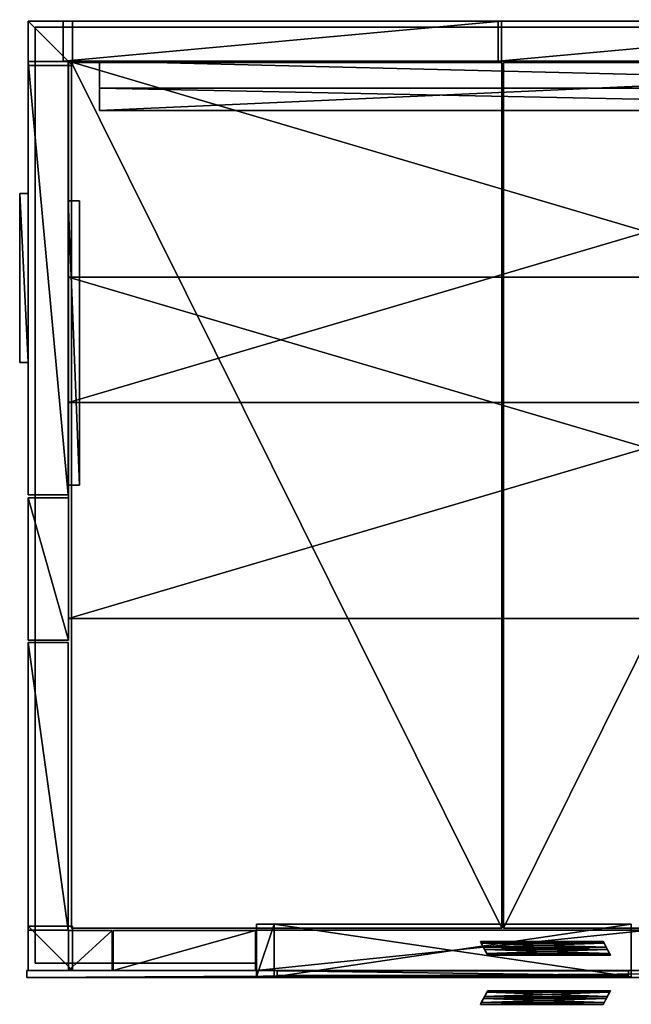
# Model space of a CAD drawing. Header units: millimetres. Extents: x -12 to 2193, y -1730 to 0.
# Tile 1 of 3: x -12 to 1063, y -1730 to 0. Entities that reach past the tile are written whole.
import ezdxf

# ---------------------------------------------------------------- set-up
doc = ezdxf.new("R2010")
doc.units = ezdxf.units.MM
for name, color, linetype in [('ALUMINIUM', 8, 'Continuous'), ('GLASS', 8, 'Continuous'), ('MTL2', 33, 'Continuous')]:
    doc.layers.add(name, color=color, linetype=linetype)

msp = doc.modelspace()

# ---------------------------------------------------------------- meshes
at = {"layer": 'ALUMINIUM'}
mesh = msp.add_polyface(dxfattribs=at)
corners = [(14.5, -13), (14.5, -13, 130), (14.5, -1658), (14.5, -1658, 130)]
mesh.append_faces([[corners[k] for k in face] for face in [(3, 1, 2)]], dxfattribs={"vtx1": -1})
mesh.append_faces([[corners[k] for k in face] for face in [(1, 0, 2)]], dxfattribs={"vtx2": -1})
mesh = msp.add_polyface(dxfattribs=at)
corners = [(2169.5, -13), (2169.5, -13, 130), (14.5, -13), (14.5, -13, 130)]
mesh.append_faces([[corners[k] for k in face] for face in [(3, 1, 2)]], dxfattribs={"vtx1": -1})
mesh.append_faces([[corners[k] for k in face] for face in [(1, 0, 2)]], dxfattribs={"vtx2": -1})
mesh = msp.add_polyface(dxfattribs=at)
corners = [(14.5, -1658), (14.5, -1658, 130), (404, -1658), (404, -1658, 130)]
mesh.append_faces([[corners[k] for k in face] for face in [(0, 2, 1)]], dxfattribs={"vtx1": -1})
mesh.append_faces([[corners[k] for k in face] for face in [(2, 3, 1)]], dxfattribs={"vtx2": -1})
at = {"layer": 'GLASS'}
mesh = msp.add_polyface(dxfattribs=at)
corners = [(440.2, -1679.7, 1861), (440.2, -1679.7, 30), (1058.2, -1679.7, 1861), (1058.2, -1679.7, 30), (1058.2, -1671.7, 1861), (1058.2, -1671.7, 30), (440.2, -1671.7, 1861), (440.2, -1671.7, 30)]
mesh.append_faces([[corners[k] for k in face] for face in [(3, 2, 1), (5, 4, 3), (7, 6, 5), (1, 0, 7), (4, 6, 2), (5, 3, 7)]], dxfattribs={"vtx1": -1})
mesh.append_faces([[corners[k] for k in face] for face in [(2, 0, 1), (4, 2, 3), (6, 4, 5), (0, 6, 7), (6, 0, 2), (3, 1, 7)]], dxfattribs={"vtx2": -1})
at = {"layer": 'MTL2'}
mesh = msp.add_polyface(dxfattribs=at)
corners = [(2193, 0, 2047), (2193, -1683, 2047), (2193, 0, 2091), (2193, -1683, 2091), (0, -1683, 2047), (0, -1683, 2091), (0, -1671, 2047), (0, -1671, 2091), (2181, 0, 2047), (2181, 0, 2091), (2181, -1671, 2047), (2181, -1671, 2091)]
mesh.append_faces([[corners[k] for k in face] for face in [(3, 1, 2), (5, 4, 3), (7, 6, 5), (8, 9, 0), (6, 10, 4), (9, 11, 2)]], dxfattribs={"vtx1": -1})
mesh.append_faces([[corners[k] for k in face] for face in [(0, 1, 10), (1, 4, 10), (5, 3, 11), (3, 2, 11)]], dxfattribs={"vtx1": -1, "vtx2": -1})
mesh.append_faces([[corners[k] for k in face] for face in [(1, 0, 2), (4, 1, 3), (6, 4, 5), (9, 2, 0), (10, 8, 0), (11, 7, 5)]], dxfattribs={"vtx2": -1})
mesh = msp.add_polyface(dxfattribs=at)
corners = [(2.5, -80.5, 117), (2.5, -80.5, 2087), (80.5, -80.5, 117), (80.5, -80.5, 2087), (80.5, -2.5, 117), (80.5, -2.5, 2087), (2.5, -2.5, 117), (2.5, -2.5, 2087)]
mesh.append_faces([[corners[k] for k in face] for face in [(3, 1, 2), (5, 3, 4), (7, 5, 6), (1, 7, 0), (4, 2, 6), (5, 7, 3)]], dxfattribs={"vtx1": -1})
mesh.append_faces([[corners[k] for k in face] for face in [(1, 0, 2), (3, 2, 4), (5, 4, 6), (7, 6, 0), (2, 0, 6), (7, 1, 3)]], dxfattribs={"vtx2": -1})
mesh = msp.add_polyface(dxfattribs=at)
corners = [(64.2, -2.5, 117), (64.2, -2.5, 2087), (64.2, -73, 117), (64.2, -73, 2087), (835.2, -73, 117), (835.2, -73, 2087), (835.2, -2.5, 117), (835.2, -2.5, 2087)]
mesh.append_faces([[corners[k] for k in face] for face in [(3, 1, 2), (5, 3, 4), (7, 5, 6), (1, 7, 0), (4, 2, 6), (5, 7, 3)]], dxfattribs={"vtx1": -1})
mesh.append_faces([[corners[k] for k in face] for face in [(1, 0, 2), (3, 2, 4), (5, 4, 6), (7, 6, 0), (2, 0, 6), (7, 1, 3)]], dxfattribs={"vtx2": -1})
mesh = msp.add_polyface(dxfattribs=at)
corners = [(829.2, -2.5, 117), (829.2, -2.5, 2087), (829.2, -73, 117), (829.2, -73, 2087), (1600.2, -73, 117), (1600.2, -73, 2087), (1600.2, -2.5, 117), (1600.2, -2.5, 2087)]
mesh.append_faces([[corners[k] for k in face] for face in [(3, 1, 2), (5, 3, 4), (7, 5, 6), (1, 7, 0), (4, 2, 6), (5, 7, 3)]], dxfattribs={"vtx1": -1})
mesh.append_faces([[corners[k] for k in face] for face in [(1, 0, 2), (3, 2, 4), (5, 4, 6), (7, 6, 0), (2, 0, 6), (7, 1, 3)]], dxfattribs={"vtx2": -1})
mesh = msp.add_polyface(dxfattribs=at)
corners = [(2.5, -835.2, 117), (2.5, -835.2, 2087), (73, -835.2, 117), (73, -835.2, 2087), (73, -73.2, 117), (73, -73.2, 2087), (2.5, -73.2, 117), (2.5, -73.2, 2087)]
mesh.append_faces([[corners[k] for k in face] for face in [(3, 1, 2), (5, 3, 4), (7, 5, 6), (1, 7, 0), (4, 2, 6), (5, 7, 3)]], dxfattribs={"vtx1": -1})
mesh.append_faces([[corners[k] for k in face] for face in [(1, 0, 2), (3, 2, 4), (5, 4, 6), (7, 6, 0), (2, 0, 6), (7, 1, 3)]], dxfattribs={"vtx2": -1})
mesh = msp.add_polyface(dxfattribs=at)
corners = [(73.2, -673, 850.4), (2108.2, -673, 850.4), (73.2, -673, 940.4), (2108.2, -673, 940.4), (73.2, -73, 940.4), (2108.2, -73, 940.4), (73.2, -73, 850.4), (2108.2, -73, 850.4)]
mesh.append_faces([[corners[k] for k in face] for face in [(3, 2, 1), (5, 4, 3), (7, 6, 5), (1, 0, 7), (4, 6, 2), (5, 3, 7)]], dxfattribs={"vtx1": -1})
mesh.append_faces([[corners[k] for k in face] for face in [(2, 0, 1), (4, 2, 3), (6, 4, 5), (0, 6, 7), (6, 0, 2), (3, 1, 7)]], dxfattribs={"vtx2": -1})
mesh = msp.add_polyface(dxfattribs=at)
corners = [(78.5, -1596.2, 2016), (78.5, -1596.2, 2086.5), (78.5, -75.2, 2016), (78.5, -75.2, 2086.5), (835.5, -75.2, 2016), (835.5, -75.2, 2086.5), (835.5, -1596.2, 2016), (835.5, -1596.2, 2086.5)]
mesh.append_faces([[corners[k] for k in face] for face in [(3, 2, 1), (5, 4, 3), (7, 6, 5), (1, 0, 7), (4, 6, 2), (5, 3, 7)]], dxfattribs={"vtx1": -1})
mesh.append_faces([[corners[k] for k in face] for face in [(2, 0, 1), (4, 2, 3), (6, 4, 5), (0, 6, 7), (6, 0, 2), (3, 1, 7)]], dxfattribs={"vtx2": -1})
mesh = msp.add_polyface(dxfattribs=at)
corners = [(128.2, -73, 1092.1), (2053.2, -73, 1092.1), (128.2, -159.4, 1109), (2053.2, -159.4, 1109), (128.2, -120.2, 1289.2), (2053.2, -120.2, 1289.2), (128.2, -73, 1278), (2053.2, -73, 1278)]
mesh.append_faces([[corners[k] for k in face] for face in [(3, 2, 1), (5, 4, 3), (7, 6, 5), (1, 0, 7), (4, 6, 2), (5, 3, 7)]], dxfattribs={"vtx1": -1})
mesh.append_faces([[corners[k] for k in face] for face in [(2, 0, 1), (4, 2, 3), (6, 4, 5), (0, 6, 7), (6, 0, 2), (3, 1, 7)]], dxfattribs={"vtx2": -1})
mesh = msp.add_polyface(dxfattribs=at)
corners = [(1595.8, -1596.2, 2016), (1595.8, -1596.2, 2086.5), (1595.8, -75.2, 2016), (1595.8, -75.2, 2086.5), (838.8, -75.2, 2016), (838.8, -75.2, 2086.5), (838.8, -1596.2, 2016), (838.8, -1596.2, 2086.5)]
mesh.append_faces([[corners[k] for k in face] for face in [(3, 1, 2), (5, 3, 4), (7, 5, 6), (1, 7, 0), (4, 2, 6), (5, 7, 3)]], dxfattribs={"vtx1": -1})
mesh.append_faces([[corners[k] for k in face] for face in [(1, 0, 2), (3, 2, 4), (5, 4, 6), (7, 6, 0), (2, 0, 6), (7, 1, 3)]], dxfattribs={"vtx2": -1})
mesh = msp.add_polyface(dxfattribs=at)
corners = [(-12.5, -602.2, 1853), (-12.5, -602.2, 1953), (2.5, -602.2, 1853), (2.5, -602.2, 1953), (2.5, -305.2, 1853), (2.5, -305.2, 1953), (-12.5, -305.2, 1853), (-12.5, -305.2, 1953)]
mesh.append_faces([[corners[k] for k in face] for face in [(3, 1, 2), (5, 3, 4), (7, 5, 6), (1, 7, 0), (4, 2, 6), (5, 7, 3)]], dxfattribs={"vtx1": -1})
mesh.append_faces([[corners[k] for k in face] for face in [(1, 0, 2), (3, 2, 4), (5, 4, 6), (7, 6, 0), (2, 0, 6), (7, 1, 3)]], dxfattribs={"vtx2": -1})
mesh = msp.add_polyface(dxfattribs=at)
corners = [(73, -818.2, 1846), (73, -818.2, 1956), (92.5, -818.2, 1846), (92.5, -818.2, 1956), (92.5, -318.2, 1846), (92.5, -318.2, 1956), (73, -318.2, 1846), (73, -318.2, 1956)]
mesh.append_faces([[corners[k] for k in face] for face in [(3, 1, 2), (5, 3, 4), (7, 5, 6), (1, 7, 0), (4, 2, 6), (5, 7, 3)]], dxfattribs={"vtx1": -1})
mesh.append_faces([[corners[k] for k in face] for face in [(1, 0, 2), (3, 2, 4), (5, 4, 6), (7, 6, 0), (2, 0, 6), (7, 1, 3)]], dxfattribs={"vtx2": -1})
mesh = msp.add_polyface(dxfattribs=at)
corners = [(73.2, -1052.5, 400), (2108.2, -1052.5, 400), (73.2, -1052.5, 490), (2108.2, -1052.5, 490), (73.2, -452.5, 490), (2108.2, -452.5, 490), (73.2, -452.5, 400), (2108.2, -452.5, 400)]
mesh.append_faces([[corners[k] for k in face] for face in [(3, 2, 1), (5, 4, 3), (7, 6, 5), (1, 0, 7), (4, 6, 2), (5, 3, 7)]], dxfattribs={"vtx1": -1})
mesh.append_faces([[corners[k] for k in face] for face in [(2, 0, 1), (4, 2, 3), (6, 4, 5), (0, 6, 7), (6, 0, 2), (3, 1, 7)]], dxfattribs={"vtx2": -1})
mesh = msp.add_polyface(dxfattribs=at)
corners = [(2.6, -1090.2, 117), (2.6, -1090.2, 2087), (73.1, -1090.2, 117), (73.1, -1090.2, 2087), (73.1, -840.2, 117), (73.1, -840.2, 2087), (2.6, -840.2, 117), (2.6, -840.2, 2087)]
mesh.append_faces([[corners[k] for k in face] for face in [(3, 1, 2), (5, 3, 4), (7, 5, 6), (1, 7, 0), (4, 2, 6), (5, 7, 3)]], dxfattribs={"vtx1": -1})
mesh.append_faces([[corners[k] for k in face] for face in [(1, 0, 2), (3, 2, 4), (5, 4, 6), (7, 6, 0), (2, 0, 6), (7, 1, 3)]], dxfattribs={"vtx2": -1})
mesh = msp.add_polyface(dxfattribs=at)
corners = [(2.5, -1600.2, 117), (2.5, -1600.2, 2087), (73, -1600.2, 117), (73, -1600.2, 2087), (73, -1094.2, 117), (73, -1094.2, 2087), (2.5, -1094.2, 117), (2.5, -1094.2, 2087)]
mesh.append_faces([[corners[k] for k in face] for face in [(3, 1, 2), (5, 3, 4), (7, 5, 6), (1, 7, 0), (4, 2, 6), (5, 7, 3)]], dxfattribs={"vtx1": -1})
mesh.append_faces([[corners[k] for k in face] for face in [(1, 0, 2), (3, 2, 4), (5, 4, 6), (7, 6, 0), (2, 0, 6), (7, 1, 3)]], dxfattribs={"vtx2": -1})
mesh = msp.add_polyface(dxfattribs=at)
corners = [(435, -1682, 8), (435, -1682, 1898), (435, -1589.7, 8), (435, -1589.7, 1898), (404.2, -1589.7, 8), (404.2, -1589.7, 1898), (404.2, -1682, 8), (404.2, -1682, 1898)]
mesh.append_faces([[corners[k] for k in face] for face in [(3, 1, 2), (5, 3, 4), (7, 5, 6), (1, 7, 0), (4, 2, 6), (5, 7, 3)]], dxfattribs={"vtx1": -1})
mesh.append_faces([[corners[k] for k in face] for face in [(1, 0, 2), (3, 2, 4), (5, 4, 6), (7, 6, 0), (2, 0, 6), (7, 1, 3)]], dxfattribs={"vtx2": -1})
mesh = msp.add_polyface(dxfattribs=at)
corners = [(1063.2, -1682, 1898), (435.2, -1682, 1898), (1063.2, -1589.7, 1898), (435.2, -1589.7, 1898), (1063.2, -1589.7, 1867.2), (435.2, -1589.7, 1867.2), (1063.2, -1682, 1867.2), (435.2, -1682, 1867.2)]
mesh.append_faces([[corners[k] for k in face] for face in [(3, 1, 2), (5, 3, 4), (7, 5, 6), (1, 7, 0), (4, 2, 6), (5, 7, 3)]], dxfattribs={"vtx1": -1})
mesh.append_faces([[corners[k] for k in face] for face in [(1, 0, 2), (3, 2, 4), (5, 4, 6), (7, 6, 0), (2, 0, 6), (7, 1, 3)]], dxfattribs={"vtx2": -1})
mesh = msp.add_polyface(dxfattribs=at)
corners = [(2.5, -1671, 117), (2.5, -1671, 2087), (80.5, -1671, 117), (80.5, -1671, 2087), (80.5, -1593, 117), (80.5, -1593, 2087), (2.5, -1593, 117), (2.5, -1593, 2087)]
mesh.append_faces([[corners[k] for k in face] for face in [(3, 1, 2), (5, 3, 4), (7, 5, 6), (1, 7, 0), (4, 2, 6), (5, 7, 3)]], dxfattribs={"vtx1": -1})
mesh.append_faces([[corners[k] for k in face] for face in [(1, 0, 2), (3, 2, 4), (5, 4, 6), (7, 6, 0), (2, 0, 6), (7, 1, 3)]], dxfattribs={"vtx2": -1})
mesh = msp.add_polyface(dxfattribs=at)
corners = [(73.2, -1600.5, 117), (73.2, -1600.5, 2087), (73.2, -1671, 117), (73.2, -1671, 2087), (150.2, -1671, 117), (150.2, -1671, 2087), (150.2, -1600.5, 117), (150.2, -1600.5, 2087)]
mesh.append_faces([[corners[k] for k in face] for face in [(3, 1, 2), (5, 3, 4), (7, 5, 6), (1, 7, 0), (4, 2, 6), (5, 7, 3)]], dxfattribs={"vtx1": -1})
mesh.append_faces([[corners[k] for k in face] for face in [(1, 0, 2), (3, 2, 4), (5, 4, 6), (7, 6, 0), (2, 0, 6), (7, 1, 3)]], dxfattribs={"vtx2": -1})
mesh = msp.add_polyface(dxfattribs=at)
corners = [(402.2, -1671, 117), (402.2, -1671, 2087), (402.2, -1600.5, 117), (402.2, -1600.5, 2087), (152.2, -1600.5, 117), (152.2, -1600.5, 2087), (152.2, -1671, 117), (152.2, -1671, 2087)]
mesh.append_faces([[corners[k] for k in face] for face in [(3, 1, 2), (5, 3, 4), (7, 5, 6), (1, 7, 0), (4, 2, 6), (5, 7, 3)]], dxfattribs={"vtx1": -1})
mesh.append_faces([[corners[k] for k in face] for face in [(1, 0, 2), (3, 2, 4), (5, 4, 6), (7, 6, 0), (2, 0, 6), (7, 1, 3)]], dxfattribs={"vtx2": -1})
mesh = msp.add_polyface(dxfattribs=at)
corners = [(1094.2, -1671, 1898), (1094.2, -1671, 2087), (404.2, -1671, 1898), (404.2, -1671, 2087), (404.2, -1600, 1898), (404.2, -1600, 2087), (1094.2, -1600, 1898), (1094.2, -1600, 2087)]
mesh.append_faces([[corners[k] for k in face] for face in [(3, 2, 1), (5, 4, 3), (7, 6, 5), (1, 0, 7), (4, 6, 2), (5, 3, 7)]], dxfattribs={"vtx1": -1})
mesh.append_faces([[corners[k] for k in face] for face in [(2, 0, 1), (4, 2, 3), (6, 4, 5), (0, 6, 7), (6, 0, 2), (3, 1, 7)]], dxfattribs={"vtx2": -1})
mesh = msp.add_polyface(dxfattribs=at)
corners = [(798, -1619.7, 958.5), (798, -1619.7, 935.5), (1013.8, -1619.7, 935.5), (1013.8, -1619.7, 958.5), (803.3, -1629.7, 968.5), (1019.1, -1629.7, 968.5), (1021.2, -1633.7, 968.5), (805.4, -1633.7, 968.5), (1019.1, -1629.7, 925.5), (803.3, -1629.7, 925.5), (805.4, -1633.7, 925.5), (1021.2, -1633.7, 925.5), (1015.4, -1622.7, 965.6), (799.5, -1622.7, 965.6), (1015.4, -1622.7, 928.4), (799.5, -1622.7, 928.4), (810.7, -1643.7, 935.5), (1026.6, -1643.7, 935.5), (1025, -1640.8, 928.4), (809.2, -1640.8, 928.4), (1025, -1640.8, 965.6), (809.2, -1640.8, 965.6), (1026.6, -1643.7, 958.5), (810.7, -1643.7, 958.5)]
mesh.append_faces([[corners[k] for k in face] for face in [(0, 3, 1)]], dxfattribs={"vtx0": -1, "vtx1": -1})
mesh.append_faces([[corners[k] for k in face] for face in [(7, 6, 5), (11, 10, 9), (4, 5, 12), (1, 2, 14), (10, 11, 18), (23, 22, 20), (16, 17, 22), (17, 2, 3), (23, 0, 1), (20, 12, 5), (22, 3, 12), (16, 1, 15), (21, 13, 0), (19, 15, 9), (18, 14, 2)]], dxfattribs={"vtx0": -1, "vtx2": -1})
mesh.append_faces([[corners[k] for k in face] for face in [(13, 4, 12), (15, 1, 14), (19, 10, 18), (21, 23, 20), (6, 20, 5), (10, 19, 9)]], dxfattribs={"vtx1": -1})
mesh.append_faces([[corners[k] for k in face] for face in [(3, 2, 1), (4, 7, 5), (8, 11, 9), (0, 13, 3), (9, 15, 8), (16, 19, 17), (7, 21, 6), (23, 16, 22), (22, 17, 3), (18, 11, 14), (16, 23, 1), (20, 22, 12), (19, 16, 15), (23, 21, 0), (21, 7, 13), (17, 18, 2)]], dxfattribs={"vtx1": -1, "vtx2": -1})
mesh.append_faces([[corners[k] for k in face] for face in [(13, 12, 3), (15, 14, 8), (19, 18, 17), (21, 20, 6), (11, 8, 14), (7, 4, 13)]], dxfattribs={"vtx2": -1})
mesh = msp.add_polyface(dxfattribs=at)
corners = [(798, -1730.3, 958.5), (798, -1730.3, 935.5), (1013.8, -1730.3, 935.5), (1013.8, -1730.3, 958.5), (803.3, -1720.3, 968.5), (1019.1, -1720.3, 968.5), (1021.2, -1716.3, 968.5), (805.4, -1716.3, 968.5), (1019.1, -1720.3, 925.5), (803.3, -1720.3, 925.5), (805.4, -1716.3, 925.5), (1021.2, -1716.3, 925.5), (1015.4, -1727.3, 965.6), (799.5, -1727.3, 965.6), (1015.4, -1727.3, 928.4), (799.5, -1727.3, 928.4), (810.7, -1706.3, 935.5), (1026.6, -1706.3, 935.5), (1025, -1709.2, 928.4), (809.2, -1709.2, 928.4), (1025, -1709.2, 965.6), (809.2, -1709.2, 965.6), (1026.6, -1706.3, 958.5), (810.7, -1706.3, 958.5)]
mesh.append_faces([[corners[k] for k in face] for face in [(4, 5, 7), (8, 9, 11), (0, 3, 13), (9, 8, 15), (16, 17, 19), (7, 6, 21), (23, 22, 16), (22, 3, 17), (18, 14, 11), (16, 1, 23), (20, 12, 22), (19, 15, 16), (23, 0, 21), (21, 13, 7), (17, 2, 18)]], dxfattribs={"vtx0": -1, "vtx1": -1})
mesh.append_faces([[corners[k] for k in face] for face in [(1, 2, 3)]], dxfattribs={"vtx0": -1, "vtx2": -1})
mesh.append_faces([[corners[k] for k in face] for face in [(13, 12, 4), (15, 14, 1), (19, 18, 10), (21, 20, 23), (6, 5, 20), (10, 9, 19)]], dxfattribs={"vtx1": -1})
mesh.append_faces([[corners[k] for k in face] for face in [(0, 1, 3), (5, 6, 7), (9, 10, 11), (12, 5, 4), (14, 2, 1), (18, 11, 10), (20, 22, 23), (22, 17, 16), (3, 2, 17), (1, 0, 23), (5, 12, 20), (12, 3, 22), (15, 1, 16), (0, 13, 21), (9, 15, 19), (2, 14, 18)]], dxfattribs={"vtx1": -1, "vtx2": -1})
mesh.append_faces([[corners[k] for k in face] for face in [(3, 12, 13), (8, 14, 15), (17, 18, 19), (6, 20, 21), (14, 8, 11), (13, 4, 7)]], dxfattribs={"vtx2": -1})

doc.saveas('drawing.dxf')
